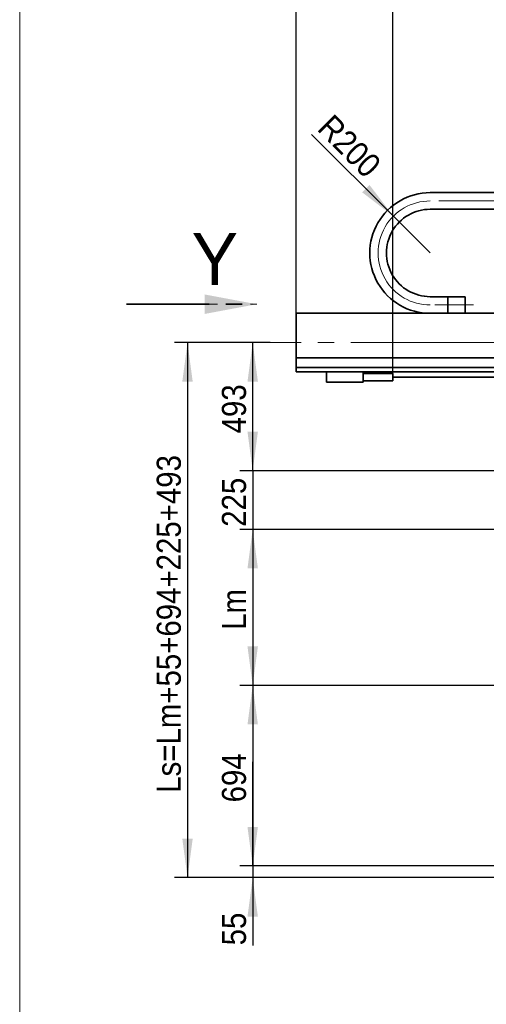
# Model space of a CAD drawing. Header units: millimetres. Extents: x 10 to 400, y 0 to 272.
# Tile 9 of 20: x 225 to 261, y 86 to 162. Entities that reach past the tile are written whole.
import ezdxf

# ---------------------------------------------------------------- set-up
doc = ezdxf.new("R2010")
doc.units = ezdxf.units.MM
for name, pattern in [('SLD-Durchgehend', [0]), ('SLD-Gestrichelt', [1.905, 1.27, -0.635]), ('SLD-Phantom', [12.7, 6.35, -1.27, 1.27, -1.27, 1.27, -1.27]), ('SLD-Punktstrich', [19.05, 15.24, -1.27, 1.27, -1.27])]:
    doc.linetypes.add(name, pattern=pattern)
doc.layers.add('KOPF', color=7, linetype='SLD-Durchgehend')
doc.styles.add('SLDTEXTSTYLE2', font='Gill Sans MT Pro Medium')
doc.styles.add('SLDTEXTSTYLE3', font='GOTHIC.TTF', dxfattribs={"width": 0.913})
doc.dimstyles.new('SLDDIMSTYLE0', dxfattribs={"dimtxt": 1.852083, "dimasz": 3, "dimexe": 0, "dimexo": 0.0625, "dimgap": 0.463021, "dimtad": 1, "dimlfac": 50, "dimrnd": 1e-09, "dimzin": 12, "dimdsep": 46, "dimtxsty": 'SLDTEXTSTYLE3', "dimsah": 1, "dimcen": 0.09, "dimadec": 0, "dimazin": 3, "dimtfac": 1, "dimtofl": 0, "dimtmove": 0, "dimatfit": 3, "dimfxl": 1, "dimfrac": 2, "dimtolj": 1, "dimtzin": 12, "dimarcsym": 0})
doc.dimstyles.new('SLDDIMSTYLE1', dxfattribs={"dimtxt": 1.852083, "dimasz": 3, "dimexe": 0, "dimexo": 0.0625, "dimgap": 0.463021, "dimtad": 1, "dimlfac": 50, "dimrnd": 1e-09, "dimzin": 12, "dimdsep": 46, "dimtxsty": 'SLDTEXTSTYLE3', "dimsah": 1, "dimcen": 0.09, "dimadec": 0, "dimazin": 3, "dimtfac": 1, "dimtmove": 0, "dimatfit": 0, "dimfxl": 1, "dimfrac": 2, "dimtolj": 1, "dimtzin": 12, "dimarcsym": 0})
doc.dimstyles.new('SLDDIMSTYLE4', dxfattribs={"dimtxt": 1.852083, "dimasz": 3, "dimexe": 0, "dimexo": 0.0625, "dimgap": 0.463021, "dimtad": 1, "dimdec": 0, "dimlfac": 50, "dimrnd": 1e-09, "dimzin": 12, "dimdsep": 46, "dimtxsty": 'SLDTEXTSTYLE3', "dimsah": 1, "dimcen": 0, "dimadec": 0, "dimazin": 3, "dimtfac": 1, "dimtofl": 0, "dimtmove": 0, "dimatfit": 3, "dimfxl": 1, "dimfrac": 2, "dimtolj": 1, "dimtzin": 12, "dimarcsym": 0})

# ---------------------------------------------------------------- blocks, each defined once
blk = doc.blocks.new('_D_14')
at = {"layer": 'KOPF', "color": 7}
for p, q in [((242.906, 97.042), (242.906, 105.042)), ((267.407, 97.042), (241.906, 97.042)), ((242.906, 97.042), (242.906, 96.142)), ((267.267, 96.142), (241.906, 96.142)), ((242.906, 96.142), (242.906, 90.938))]:
    blk.add_line(p, q, dxfattribs=at)
for points in [[(242.906, 97.042), (243.306, 100.042), (242.506, 100.042)], [(242.906, 96.142), (242.506, 93.142), (243.306, 93.142)]]:
    blk.add_solid(points, dxfattribs=at)
at = {"layer": 'KOPF', "color": 7, "insert": (240.54, 90.938), "char_height": 1.8521, "attachment_point": 1, "rotation": 90, "style": 'SLDTEXTSTYLE3'}
blk.add_mtext('55', dxfattribs=at)
blk = doc.blocks.new('_D_23')
at = {"layer": 'KOPF'}
for p, q in [((242.906, 127.422), (242.906, 135.422)), ((271.967, 127.422), (241.906, 127.422)), ((242.906, 127.422), (242.906, 122.922)), ((271.767, 122.922), (241.906, 122.922)), ((242.906, 122.922), (242.906, 114.922))]:
    blk.add_line(p, q, dxfattribs=at)
for points in [[(242.906, 127.422), (243.306, 130.422), (242.506, 130.422)], [(242.906, 122.922), (242.506, 119.922), (243.306, 119.922)]]:
    blk.add_solid(points, dxfattribs=at)
at = {"layer": 'KOPF', "insert": (240.54, 123.119), "char_height": 1.8521, "attachment_point": 1, "rotation": 90, "style": 'SLDTEXTSTYLE3'}
blk.add_mtext('225', dxfattribs=at)
blk = doc.blocks.new('_D_24')
at = {"layer": 'KOPF'}
for p, q in [((271.767, 122.922), (241.906, 122.922)), ((242.906, 122.922), (242.906, 110.922)), ((271.767, 110.922), (241.906, 110.922))]:
    blk.add_line(p, q, dxfattribs=at)
for points in [[(242.906, 122.922), (242.506, 119.922), (243.306, 119.922)], [(242.906, 110.922), (243.306, 113.922), (242.506, 113.922)]]:
    blk.add_solid(points, dxfattribs=at)
at = {"layer": 'KOPF', "insert": (240.54, 115.194), "char_height": 1.8521, "attachment_point": 1, "rotation": 90, "style": 'SLDTEXTSTYLE3'}
blk.add_mtext('Lm', dxfattribs=at)
blk = doc.blocks.new('_D_25')
at = {"layer": 'KOPF'}
for p, q in [((271.767, 110.922), (241.906, 110.922)), ((242.906, 110.922), (242.906, 97.042)), ((267.407, 97.042), (241.906, 97.042))]:
    blk.add_line(p, q, dxfattribs=at)
for points in [[(242.906, 110.922), (242.506, 107.922), (243.306, 107.922)], [(242.906, 97.042), (243.306, 100.042), (242.506, 100.042)]]:
    blk.add_solid(points, dxfattribs=at)
at = {"layer": 'KOPF', "insert": (240.54, 101.929), "char_height": 1.8521, "attachment_point": 1, "rotation": 90, "style": 'SLDTEXTSTYLE3'}
blk.add_mtext('694', dxfattribs=at)
blk = doc.blocks.new('_D_26')
at = {"layer": 'KOPF'}
for p, q in [((244.237, 137.282), (236.896, 137.282)), ((237.896, 137.282), (237.896, 96.142)), ((267.267, 96.142), (236.896, 96.142))]:
    blk.add_line(p, q, dxfattribs=at)
for points in [[(237.896, 137.282), (237.496, 134.282), (238.296, 134.282)], [(237.896, 96.142), (238.296, 99.142), (237.496, 99.142)]]:
    blk.add_solid(points, dxfattribs=at)
at = {"layer": 'KOPF', "insert": (235.53, 102.669), "char_height": 1.85208, "attachment_point": 1, "rotation": 90, "style": 'SLDTEXTSTYLE3'}
blk.add_mtext('Ls=Lm+55+694+225+493', dxfattribs=at)
blk = doc.blocks.new('_D_27')
at = {"layer": 'KOPF'}
for p, q in [((244.237, 137.282), (241.906, 137.282)), ((242.906, 127.422), (242.906, 137.282)), ((271.967, 127.422), (241.906, 127.422))]:
    blk.add_line(p, q, dxfattribs=at)
for points in [[(242.906, 137.282), (242.506, 134.282), (243.306, 134.282)], [(242.906, 127.422), (243.306, 130.422), (242.506, 130.422)]]:
    blk.add_solid(points, dxfattribs=at)
at = {"layer": 'KOPF', "insert": (240.54, 130.299), "char_height": 1.8521, "attachment_point": 1, "rotation": 90, "style": 'SLDTEXTSTYLE3'}
blk.add_mtext('493', dxfattribs=at)
blk = doc.blocks.new('_D_28')
at = {"layer": 'KOPF'}
for p, q in [((253.667, 134.904), (253.667, 177.623)), ((273.667, 134.952), (273.667, 177.623)), ((273.667, 176.623), (253.667, 176.623))]:
    blk.add_line(p, q, dxfattribs=at)
for points in [[(253.667, 176.623), (256.667, 176.223), (256.667, 177.023)], [(273.667, 176.623), (270.667, 177.023), (270.667, 176.223)]]:
    blk.add_solid(points, dxfattribs=at)
at = {"layer": 'KOPF', "char_height": 1.85208, "attachment_point": 1, "style": 'SLDTEXTSTYLE3'}
for s, insert in [('Hub, course,', (256.195, 181.931)), ('stroke = sy+ay', (255.344, 178.988))]:
    blk.add_mtext(s, dxfattribs=dict(at, insert=insert))
blk = doc.blocks.new('_D_29')
at = {"layer": 'KOPF'}
for p, q in [((246.237, 139.532), (246.237, 177.623)), ((253.667, 134.904), (253.667, 177.623)), ((246.237, 176.623), (253.667, 176.623))]:
    blk.add_line(p, q, dxfattribs=at)
for points in [[(246.237, 176.623), (249.237, 176.223), (249.237, 177.023)], [(253.667, 176.623), (250.667, 177.023), (250.667, 176.223)]]:
    blk.add_solid(points, dxfattribs=at)
at = {"layer": 'KOPF', "insert": (246.874, 178.988), "char_height": 1.8521, "attachment_point": 1, "style": 'SLDTEXTSTYLE3'}
blk.add_mtext('371.5', dxfattribs=at)
blk = doc.blocks.new('_D_31')
at = {"layer": 'KOPF'}
for p, q in [((246.237, 139.532), (246.237, 187.623)), ((282.737, 139.532), (282.737, 187.623)), ((246.237, 186.623), (282.737, 186.623))]:
    blk.add_line(p, q, dxfattribs=at)
for points in [[(246.237, 186.623), (249.237, 186.223), (249.237, 187.023)], [(282.737, 186.623), (279.737, 187.023), (279.737, 186.223)]]:
    blk.add_solid(points, dxfattribs=at)
at = {"layer": 'KOPF', "insert": (250.889, 188.988), "char_height": 1.85208, "attachment_point": 1, "style": 'SLDTEXTSTYLE3'}
blk.add_mtext('Ly = D + sy + ay + 371.5', dxfattribs=at)
blk = doc.blocks.new('_D_34')
at = {"layer": 'KOPF'}
for q in [(247.426, 153.293), (256.547, 144.172)]:
    blk.add_line((253.718, 147.001), q, dxfattribs=at)
blk.add_solid([(253.718, 147.001), (251.88, 149.405), (251.314, 148.839)], dxfattribs=at)
at = {"layer": 'KOPF', "insert": (249.089, 154.955), "char_height": 1.8521, "attachment_point": 1, "rotation": 315, "style": 'SLDTEXTSTYLE3'}
blk.add_mtext('R200', dxfattribs=at)
blk = doc.blocks.new('SW_PROJECTIONARROW_3')
at = {"color": 0, "linetype": 'SLD-Gestrichelt', "lineweight": 18}
blk.add_line((233.213, 140.233), (243.213, 140.233), dxfattribs=at)
blk.add_line((233.213, 140.233), (243.213, 140.233), dxfattribs=at)
at = {"color": 0, "linetype": 'SLD-Phantom', "lineweight": 35}
blk.add_line((233.213, 140.233), (243.213, 140.233), dxfattribs=at)
at = {"color": 0, "linetype": 'SLD-Durchgehend', "lineweight": 35}
blk.add_solid([(243.213, 140.233), (239.213, 140.983), (239.213, 139.483)], dxfattribs=at)
blk.add_solid([(243.213, 140.233), (239.213, 140.983), (239.213, 139.483)], dxfattribs=at)
at = {"color": 0, "linetype": 'SLD-Durchgehend', "lineweight": 35, "insert": (238.213, 145.698), "char_height": 4, "attachment_point": 1, "style": 'SLDTEXTSTYLE2'}
blk.add_mtext('Y', dxfattribs=at)
blk.add_mtext('Y', dxfattribs=at)

msp = doc.modelspace()

# ---------------------------------------------------------------- linework, layer by layer
at = {"color": 7, "linetype": 'SLD-Durchgehend', "lineweight": 35}
for p, q in [((257.21461, 148.81216), (256.5496, 148.81256)), ((257.21662, 148.81216), (257.21461, 148.81216)), ((257.21662, 148.81216), (267.90682, 148.81216)), ((257.21384, 147.53217), (256.54884, 147.53256)), ((257.21384, 147.53217), (257.21662, 147.53216)), ((257.21662, 147.53216), (267.90682, 147.53216)), ((256.54682, 140.81216), (257.90682, 140.81216)), ((257.90682, 140.81216), (257.90682, 139.53216)), ((257.90682, 140.81216), (259.24682, 140.81216)), ((259.24682, 140.81216), (259.24682, 139.53216)), ((270.45372, 139.53216), (246.23682, 139.53216)), ((246.23682, 139.53216), (246.23682, 136.11216)), ((267.39682, 136.11216), (246.23682, 136.11216)), ((246.23682, 136.11216), (246.23682, 135.37216)), ((246.23682, 135.37216), (246.23682, 135.03216)), ((267.39682, 135.37216), (246.23682, 135.37216)), ((267.42682, 135.03216), (246.23682, 135.03216)), ((248.58682, 134.23216), (248.58682, 135.03216)), ((251.38682, 134.23216), (251.38682, 135.03216)), ((253.66682, 134.90402), (251.38682, 134.90402)), ((253.66682, 134.90402), (253.66682, 134.34402)), ((251.38682, 134.23216), (248.58682, 134.23216)), ((251.38682, 134.34402), (253.66682, 134.34402)), ((266.57662, 134.63216), (253.66682, 134.63216))]:
    msp.add_line(p, q, dxfattribs=at)
at = {"color": 7, "linetype": 'SLD-Phantom', "lineweight": 18}
for p, q in [((257.21461, 148.81216), (256.5496, 148.81256)), ((257.21662, 148.81216), (257.21461, 148.81216)), ((257.21662, 148.81216), (267.90682, 148.81216)), ((257.21384, 147.53217), (256.54884, 147.53256)), ((257.21384, 147.53217), (257.21662, 147.53216)), ((257.21662, 147.53216), (267.90682, 147.53216)), ((256.54682, 140.81216), (257.90682, 140.81216)), ((257.90682, 140.81216), (259.24682, 140.81216)), ((257.90682, 140.81216), (257.90682, 139.53216)), ((259.24682, 140.81216), (259.24682, 139.53216)), ((270.45372, 139.53216), (246.23682, 139.53216)), ((246.23682, 139.53216), (246.23682, 136.11216)), ((246.23682, 136.11216), (246.23682, 135.37216)), ((267.39682, 136.11216), (246.23682, 136.11216)), ((246.23682, 135.37216), (246.23682, 135.03216)), ((267.39682, 135.37216), (246.23682, 135.37216)), ((267.42682, 135.03216), (246.23682, 135.03216)), ((248.58682, 134.23216), (248.58682, 135.03216)), ((251.38682, 134.23216), (251.38682, 135.03216)), ((253.66682, 134.90402), (251.38682, 134.90402)), ((253.66682, 134.90402), (253.66682, 134.34402)), ((251.38682, 134.23216), (248.58682, 134.23216)), ((251.38682, 134.34402), (253.66682, 134.34402)), ((266.57662, 134.63216), (253.66682, 134.63216))]:
    msp.add_line(p, q, dxfattribs=at)
at = {"color": 7, "linetype": 'SLD-Durchgehend', "lineweight": 35}
for radius in [4.6402, 3.3602]:
    msp.add_arc((256.54682, 144.17236), radius, 89.9656604, 270, dxfattribs=at)
at = {"color": 7, "linetype": 'SLD-Phantom', "lineweight": 18}
for radius in [4.6402, 3.3602]:
    msp.add_arc((256.54682, 144.17236), radius, 89.9656604, 270, dxfattribs=at)
at = {"layer": 'KOPF', "lineweight": 18}
msp.add_line((225, 200), (225, 30), dxfattribs=at)
at = {"layer": 'KOPF', "linetype": 'SLD-Punktstrich', "lineweight": 18}
for p, q in [((257.21662, 148.17216), (271.24682, 148.17216)), ((256.90441, 140.17216), (259.88413, 140.17216)), ((284.73682, 137.28216), (244.23682, 137.28216))]:
    msp.add_line(p, q, dxfattribs=at)
msp.add_arc((256.54682, 144.17236), 4.0002, 89.9656604, 270, dxfattribs=at)

# ---------------------------------------------------------------- block references
at = {"color": 7, "linetype": 'SLD-Durchgehend', "lineweight": 35}
msp.add_blockref('SW_PROJECTIONARROW_3', (0, 0), dxfattribs=at)

# ---------------------------------------------------------------- dimensions: what is measured, and where the dimension line sits
at = {"layer": 'KOPF'}
for base, p1, p2, text, picture, middle in [((282.73682, 186.62256), (246.23682, 139.53216), (282.73682, 139.53216), 'Ly = D + sy + ay + 371.5', '_D_31', (264.48682, 186.62256)), ((253.66682, 176.62256), (273.66682, 134.95216), (253.66682, 134.90402), 'Hub, course,\\Pstroke = sy+ay', '_D_28', (263.66682, 176.62256))]:
    dim = msp.add_linear_dim(base=base, p1=p1, p2=p2, text=text, dimstyle='SLDDIMSTYLE0', dxfattribs=at)
    dim.commit()
    dim.dimension.update_dxf_attribs({"geometry": picture, "text_midpoint": middle, "dimtype": 160})
dim = msp.add_linear_dim(base=(253.66682, 176.62256), p1=(246.23682, 139.53216), p2=(253.66682, 134.90402), dimstyle='SLDDIMSTYLE0', dxfattribs=at)
dim.commit()
dim.dimension.update_dxf_attribs({"geometry": '_D_29', "text_midpoint": (249.95182, 176.62256), "dimtype": 160})
dim = msp.add_radius_dim(center=(256.54682, 144.17236), mpoint=(253.71825, 147.00093), dimstyle='SLDDIMSTYLE4', dxfattribs=at)
dim.commit()
dim.dimension.update_dxf_attribs({"geometry": '_D_34', "text_midpoint": (249.33399, 151.38522), "dimtype": 164})
for base, p1, p2, text, picture, middle in [((237.89555, 96.14216), (244.23682, 137.28216), (267.26682, 96.14216), 'Ls=Lm+55+694+225+493', '_D_26', (237.89555, 116.71216)), ((242.90552, 110.92216), (271.76682, 122.92216), (271.76682, 110.92216), 'Lm', '_D_24', (242.90552, 116.92216))]:
    dim = msp.add_linear_dim(base=base, p1=p1, p2=p2, angle=90, text=text, dimstyle='SLDDIMSTYLE0', dxfattribs=at)
    dim.commit()
    dim.dimension.update_dxf_attribs({"geometry": picture, "text_midpoint": middle, "dimtype": 160})
for base, p1, p2, dimstyle, picture, middle in [((242.90552, 137.28216), (271.96682, 127.42216), (244.23682, 137.28216), 'SLDDIMSTYLE0', '_D_27', (242.90552, 132.35216)), ((242.90552, 122.92216), (271.96682, 127.42216), (271.76682, 122.92216), 'SLDDIMSTYLE1', '_D_23', (242.90552, 125.17216)), ((242.90552, 97.04216), (271.76682, 110.92216), (267.40682, 97.04216), 'SLDDIMSTYLE0', '_D_25', (242.90552, 103.98216))]:
    dim = msp.add_linear_dim(base=base, p1=p1, p2=p2, angle=90, dimstyle=dimstyle, dxfattribs=at)
    dim.commit()
    dim.dimension.update_dxf_attribs({"geometry": picture, "text_midpoint": middle, "dimtype": 160})
at = {"layer": 'KOPF', "color": 7}
dim = msp.add_linear_dim(base=(242.90552, 96.14216), p1=(267.40682, 97.04216), p2=(267.26682, 96.14216), angle=90, dimstyle='SLDDIMSTYLE1', dxfattribs=at)
dim.commit()
dim.dimension.update_dxf_attribs({"geometry": '_D_14', "text_midpoint": (242.90552, 92.3062), "dimtype": 160})

doc.saveas('drawing.dxf')
